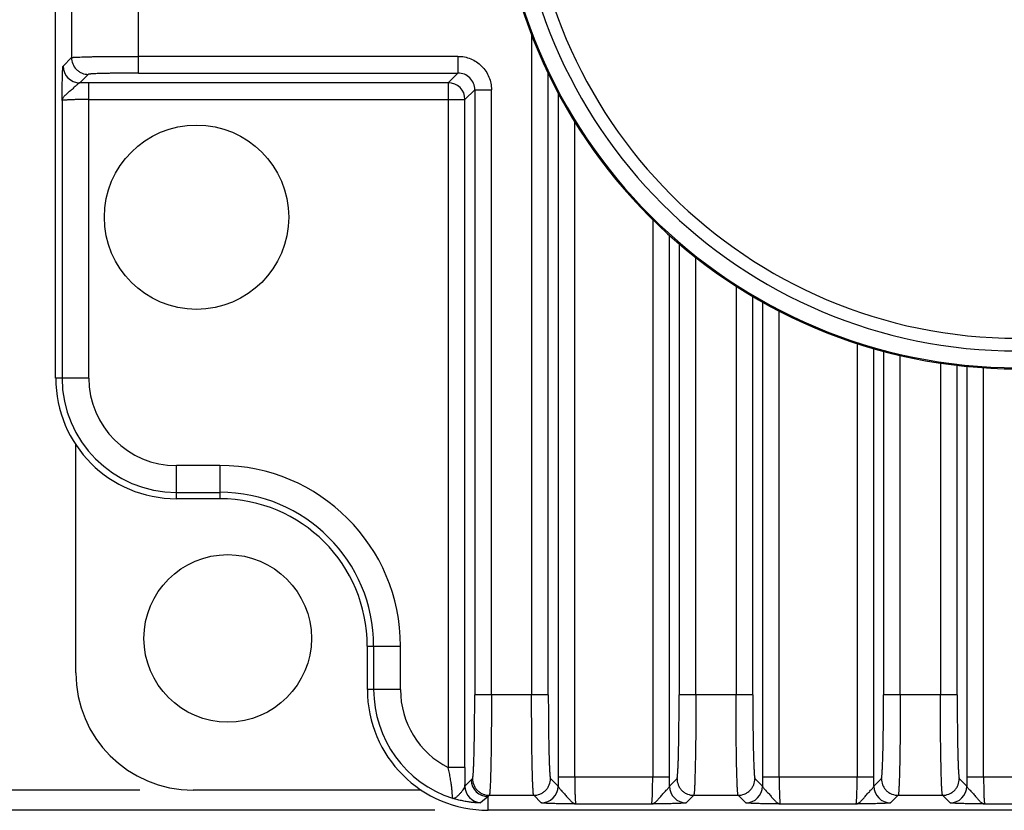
# Model space of a CAD drawing. Header units: inches. Extents: x 0 to 34, y 0 to 22.
# Tile 4 of 50: x 4.5 to 5.7, y 6.4 to 7.4. Entities that reach past the tile are written whole.
import ezdxf

# ---------------------------------------------------------------- set-up
doc = ezdxf.new("R2010")
doc.units = ezdxf.units.IN
doc.header["$LTSCALE"] = 1.87
doc.header["$MEASUREMENT"] = 0
doc.layers.get('0').update_dxf_attribs({"linetype": 'CONTINUOUS'})
doc.layers.add('DIMENSIONS', color=7, linetype='CONTINUOUS')
doc.styles.get("Standard").update_dxf_attribs({"font": 'txt', "width": 0.8})
doc.dimstyles.new('DIMSTYLE_1', dxfattribs={"dimtxt": 0.125, "dimasz": 0.18, "dimexe": 0.18, "dimexo": 0.0625, "dimgap": 0.09, "dimtad": 0, "dimtih": 1, "dimtoh": 1, "dimdec": 1, "dimdsep": 46, "dimtxsty": 'STANDARD', "dimblk": '_FILLED', "dimblk1": '_FILLED', "dimblk2": '_FILLED', "dimcen": 0.09, "dimadec": 0, "dimazin": 0, "dimtp": 0.1, "dimtm": 0.1, "dimtfac": 1, "dimtdec": 1, "dimtofl": 0, "dimtmove": 0, "dimatfit": 3, "dimldrblk": '_FILLED', "dimfxl": 1, "dimtolj": 1, "dimarcsym": 0})

# ---------------------------------------------------------------- blocks, each defined once
blk = doc.blocks.new('_FILLED')
at = {"color": 0, "linetype": 'BYBLOCK'}
blk.add_solid([(0, 0), (-1, 0.1736), (-1, -0.1736)], dxfattribs=at)
blk = doc.blocks.new('*D20')
at = {"layer": 'DIMENSIONS', "color": 2, "linetype": 'CONTINUOUS'}
for p, q in [((4.6838, 8.6701), (2.9598, 8.6701)), ((3.0848, 8.6701), (3.0848, 7.7825)), ((3.0848, 6.4575), (3.0848, 7.345)), ((4.6838, 6.4575), (2.9598, 6.4575))]:
    blk.add_line(p, q, dxfattribs=at)
at = {"layer": 'DIMENSIONS', "color": 2, "linetype": 'CONTINUOUS', "xscale": 0.18, "yscale": 0.18, "zscale": 0.18}
for p, rotation in [((3.0848, 8.6701), 90), ((3.0848, 6.4575), 270)]:
    blk.add_blockref('_FILLED', p, dxfattribs=dict(at, rotation=rotation))
at = {"layer": 'DIMENSIONS', "color": 2, "linetype": 'CONTINUOUS', "insert": (2.9848, 7.72), "char_height": 0.125, "width": 0.6, "attachment_point": 2, "line_spacing_factor": 0.9}
blk.add_mtext('56.2\\P[2.21]', dxfattribs=at)
blk = doc.blocks.new('*D21')
at = {"layer": 'DIMENSIONS', "color": 2, "linetype": 'CONTINUOUS'}
for p, q in [((6.1345, 9.7858), (2.2098, 9.7858)), ((2.3348, 9.7858), (2.3348, 8.5133)), ((2.3348, 6.4338), (2.3348, 7.8571)), ((5.0303, 6.4338), (2.2098, 6.4338))]:
    blk.add_line(p, q, dxfattribs=at)
at = {"layer": 'DIMENSIONS', "color": 2, "linetype": 'CONTINUOUS', "xscale": 0.18, "yscale": 0.18, "zscale": 0.18}
for p, rotation in [((2.3348, 9.7858), 90), ((2.3348, 6.4338), 270)]:
    blk.add_blockref('_FILLED', p, dxfattribs=dict(at, rotation=rotation))
at = {"layer": 'DIMENSIONS', "color": 2, "linetype": 'CONTINUOUS', "insert": (2.3348, 8.4508), "char_height": 0.125, "width": 0.6, "attachment_point": 2, "line_spacing_factor": 0.9}
blk.add_mtext('85.7\\P[3.37]\\PMAX', dxfattribs=at)

msp = doc.modelspace()

# ---------------------------------------------------------------- linework, layer by layer
at = {"color": 7, "linetype": 'CONTINUOUS'}
for p, q in [((4.5848, 6.9417), (4.5848, 8.1858)), ((4.6822, 7.3001), (4.6822, 7.4023)), ((4.6034, 7.3841), (4.6034, 7.3182)), ((5.1439, 7.3453), (5.1439, 6.5694)), ((4.5936, 7.3083), (4.6034, 7.3182)), ((5.0574, 7.3197), (4.6822, 7.3197)), ((5.0574, 7.3197), (5.0574, 7.3001)), ((4.6822, 7.3001), (5.0574, 7.3001)), ((5.0461, 7.2887), (5.0574, 7.3001)), ((5.1636, 6.5694), (5.1636, 7.2996)), ((4.6231, 7.2985), (4.6132, 7.2887)), ((4.6238, 6.9417), (4.6238, 7.2887)), ((5.0461, 7.2887), (4.6238, 7.2887)), ((5.0461, 7.2887), (5.0461, 6.4839)), ((5.0771, 7.2804), (5.0657, 7.269)), ((5.0771, 7.2804), (5.0968, 7.2804)), ((5.0771, 7.2804), (5.0771, 6.5694)), ((5.0968, 6.5694), (5.0968, 7.2804)), ((5.175, 7.2771), (5.175, 6.4727)), ((4.5923, 7.2677), (4.5923, 6.9417)), ((4.6238, 7.269), (5.0657, 7.269)), ((5.0657, 6.4839), (5.0657, 7.269)), ((5.1946, 6.4727), (5.1946, 7.2428)), ((5.2862, 7.128), (5.2862, 6.4727)), ((5.3059, 6.4727), (5.3059, 7.1095)), ((5.3173, 7.0995), (5.3173, 6.5694)), ((5.3369, 6.5694), (5.3369, 7.0833)), ((5.3841, 7.0497), (5.3841, 6.5694)), ((5.4038, 6.5694), (5.4038, 7.0375)), ((5.4151, 7.0311), (5.4151, 6.4727)), ((5.4348, 6.4727), (5.4348, 7.0205)), ((5.5264, 6.9823), (5.5264, 6.4727)), ((5.5461, 6.4727), (5.5461, 6.9763)), ((5.5574, 6.9731), (5.5574, 6.5694)), ((5.5771, 6.5694), (5.5771, 6.9682)), ((5.6242, 6.9592), (5.6242, 6.5694)), ((5.6439, 6.5694), (5.6439, 6.9566)), ((5.6553, 6.9555), (5.6553, 6.4727)), ((5.675, 6.4727), (5.675, 6.9538)), ((4.6238, 6.9417), (4.5848, 6.9417)), ((4.6085, 6.5953), (4.6085, 6.8633)), ((4.7778, 6.8388), (4.7267, 6.8388)), ((4.7267, 6.7999), (4.7267, 6.8388)), ((4.7778, 6.8388), (4.7778, 6.7999)), ((4.7267, 6.8073), (4.7778, 6.8073)), ((4.7778, 6.7999), (4.7267, 6.7999)), ((4.951, 6.6268), (4.9899, 6.6268)), ((4.951, 6.5756), (4.951, 6.6268)), ((4.9584, 6.6268), (4.9584, 6.5756)), ((4.9899, 6.5756), (4.9899, 6.6268)), ((4.9899, 6.5756), (4.951, 6.5756)), ((5.1636, 6.5694), (5.0771, 6.5694)), ((5.4038, 6.5694), (5.3173, 6.5694)), ((5.6439, 6.5694), (5.5574, 6.5694)), ((5.0657, 6.4839), (5.0461, 6.4839)), ((5.0656, 6.4623), (5.0731, 6.4696)), ((5.0731, 6.4696), (5.0746, 6.471)), ((5.1661, 6.471), (5.175, 6.4622)), ((5.3059, 6.4727), (5.175, 6.4727)), ((5.3059, 6.4622), (5.3148, 6.471)), ((5.4063, 6.471), (5.4152, 6.4622)), ((5.5461, 6.4727), (5.4151, 6.4727)), ((5.546, 6.4622), (5.5549, 6.471)), ((5.6464, 6.471), (5.6553, 6.4622)), ((5.7744, 6.4727), (5.6553, 6.4727)), ((5.0144, 6.4575), (4.7463, 6.4575)), ((5.0928, 6.4499), (5.084, 6.4427)), ((5.0943, 6.4514), (5.0928, 6.4499)), ((5.0928, 6.4338), (5.0928, 6.4499)), ((5.0943, 6.4514), (5.1464, 6.4514)), ((5.1553, 6.4425), (5.1464, 6.4514)), ((5.3344, 6.4514), (5.3255, 6.4425)), ((5.3344, 6.4514), (5.3866, 6.4514)), ((5.3955, 6.4425), (5.3866, 6.4514)), ((5.5746, 6.4514), (5.5657, 6.4425)), ((5.5746, 6.4514), (5.6268, 6.4514)), ((5.6356, 6.4425), (5.6268, 6.4514)), ((6.3369, 6.4338), (5.0928, 6.4338)), ((5.196, 6.4412), (5.2849, 6.4412)), ((5.4361, 6.4412), (5.5251, 6.4412)), ((5.6763, 6.4412), (5.7534, 6.4412))]:
    msp.add_line(p, q, dxfattribs=at)
for centre, radius in [((4.7503, 7.1307), 0.1083), ((4.7869, 6.6358), 0.0984)]:
    msp.add_circle(centre, radius, dxfattribs=at)
for centre, radius, start, end in [((5.7148, 7.5638), 0.6113, 180, 360), ((5.7148, 7.5638), 0.61, 180, 360), ((5.7148, 7.5638), 0.5903, 180, 360), ((5.7148, 7.5638), 0.5753, 180, 360), ((4.6132, 7.3084), 0.0197, 180.0465, 269.9535), ((5.0575, 7.2804), 0.0197, 359.9371, 90.0629), ((4.6237, 5.3645), 1.9241, 89.9992, 90.3128), ((5.046, 7.269), 0.0197, 0.0471, 89.9529), ((4.7267, 6.9417), 0.1418, 180, 270), ((4.7267, 6.9417), 0.1344, 180, 270), ((4.7267, 6.9417), 0.1029, 180, 270), ((4.7778, 6.6268), 0.2121, 0, 90), ((4.7778, 6.6268), 0.1806, 0, 90), ((4.7778, 6.6268), 0.1731, 0, 90), ((4.7463, 6.5953), 0.1378, 180, 270), ((5.0928, 6.5756), 0.1418, 180, 270), ((5.0928, 6.5756), 0.1344, 180, 251.8299), ((5.0928, 6.5756), 0.1029, 180, 242.9855), ((2.8555, 6.4837), 2.2103, 359.4473, 0.0068), ((5.0928, 6.4696), 0.0197, 180.0465, 269.9535), ((7.0991, 6.4727), 1.9241, 179.9992, 180.3128), ((3.3742, 6.4727), 1.9317, 359.6878, 0.0002), ((7.3393, 6.4727), 1.9241, 179.9992, 180.3128), ((3.6143, 6.4727), 1.9317, 359.6878, 0.0002), ((7.5794, 6.4727), 1.9241, 179.9992, 180.3128), ((5.0853, 6.4623), 0.0197, 180.0434, 266.177), ((5.1553, 6.4622), 0.0197, 270.0465, 359.9535), ((5.3256, 6.4622), 0.0197, 180.0465, 269.9535), ((5.3955, 6.4622), 0.0197, 270.0465, 359.9535), ((5.5657, 6.4622), 0.0197, 180.0465, 269.9535), ((5.6356, 6.4622), 0.0197, 270.0465, 359.9535)]:
    msp.add_arc(centre, radius, start, end, dxfattribs=at)
for points, knots in [([(4.6034, 7.3182), (4.6035, 7.3182), (4.6035, 7.3183), (4.6037, 7.3183), (4.6041, 7.3184), (4.6046, 7.3185), (4.6054, 7.3185), (4.6063, 7.3186), (4.6074, 7.3187), (4.6086, 7.3187), (4.6107, 7.3188), (4.6136, 7.3189), (4.6176, 7.3191), (4.6222, 7.3192), (4.6274, 7.3193), (4.6331, 7.3194), (4.6392, 7.3195), (4.6457, 7.3196), (4.6551, 7.3196), (4.6672, 7.3197), (4.6771, 7.3197), (4.6822, 7.3197)], [0, 0, 0, 0, 0.00104, 0.002624, 0.007488, 0.014628, 0.024037, 0.035695, 0.049581, 0.065672, 0.083944, 0.126885, 0.177945, 0.236612, 0.302373, 0.374675, 0.452798, 0.535984, 0.623473, 0.808167, 1, 1, 1, 1]), ([(4.6034, 7.3182), (4.6034, 7.3158), (4.6044, 7.3106), (4.6081, 7.305), (4.6123, 7.3017), (4.6168, 7.2993), (4.6207, 7.2985), (4.6231, 7.2985)], [0, 0, 0, 0, 0.23978, 0.499346, 0.631123, 0.760221, 1, 1, 1, 1]), ([(5.0574, 7.3197), (5.0625, 7.3198), (5.0729, 7.3177), (5.086, 7.3089), (5.0947, 7.2958), (5.0968, 7.2855), (5.0968, 7.2804)], [0, 0, 0, 0, 0.24997, 0.5, 0.75003, 1, 1, 1, 1]), ([(4.5923, 7.2677), (4.5923, 7.2702), (4.5924, 7.2751), (4.5925, 7.2822), (4.5926, 7.288), (4.5927, 7.2923), (4.5928, 7.2953), (4.5928, 7.298), (4.5929, 7.3005), (4.593, 7.3027), (4.5931, 7.3045), (4.5932, 7.3059), (4.5933, 7.3067), (4.5933, 7.3072), (4.5934, 7.3077), (4.5934, 7.308), (4.5935, 7.3082), (4.5935, 7.3083), (4.5936, 7.3083)], [0, 0, 0, 0, 0.182505, 0.360152, 0.527901, 0.606177, 0.679611, 0.747312, 0.808514, 0.862471, 0.908399, 0.94554, 0.960661, 0.973415, 0.983752, 0.99163, 0.997028, 1, 1, 1, 1]), ([(4.6822, 7.3001), (4.6784, 7.3001), (4.671, 7.3), (4.6602, 7.3), (4.6517, 7.2998), (4.6453, 7.2997), (4.6411, 7.2996), (4.6372, 7.2995), (4.6337, 7.2994), (4.6307, 7.2993), (4.6282, 7.2991), (4.6264, 7.299), (4.6252, 7.2989), (4.6246, 7.2988), (4.624, 7.2988), (4.6236, 7.2987), (4.6233, 7.2986), (4.6232, 7.2986), (4.6231, 7.2985)], [0, 0, 0, 0, 0.191757, 0.376408, 0.547027, 0.625114, 0.697388, 0.763125, 0.821767, 0.872811, 0.915751, 0.950131, 0.964029, 0.975706, 0.985141, 0.992322, 0.997254, 1, 1, 1, 1]), ([(4.6132, 7.2887), (4.6131, 7.2886), (4.6128, 7.2885), (4.6121, 7.2882), (4.6111, 7.2874), (4.6098, 7.2863), (4.6083, 7.2849), (4.6067, 7.2833), (4.6049, 7.2817), (4.6031, 7.2801), (4.6007, 7.2781), (4.5984, 7.2762), (4.5963, 7.2743), (4.5946, 7.2726), (4.593, 7.2705), (4.5923, 7.2686), (4.5923, 7.2677)], [0, 0, 0, 0, 0.014854, 0.032875, 0.078964, 0.137552, 0.205991, 0.281303, 0.360729, 0.441705, 0.521942, 0.673322, 0.74196, 0.804787, 0.91233, 1, 1, 1, 1]), ([(4.6238, 7.269), (4.6217, 7.269), (4.6178, 7.269), (4.612, 7.2689), (4.6075, 7.2688), (4.6041, 7.2687), (4.6018, 7.2686), (4.5998, 7.2685), (4.5979, 7.2684), (4.5963, 7.2683), (4.595, 7.2682), (4.5939, 7.2681), (4.5932, 7.268), (4.5927, 7.2679), (4.5925, 7.2678), (4.5924, 7.2678), (4.5923, 7.2677), (4.5923, 7.2677)], [0, 0, 0, 0, 0.191497, 0.375875, 0.546281, 0.624245, 0.696403, 0.762088, 0.820696, 0.871691, 0.914611, 0.949078, 0.974811, 0.984353, 0.991679, 0.996833, 1, 1, 1, 1]), ([(5.0746, 6.471), (5.0746, 6.4711), (5.0747, 6.4712), (5.0748, 6.4714), (5.0749, 6.4718), (5.075, 6.4725), (5.0751, 6.4734), (5.0752, 6.4746), (5.0753, 6.476), (5.0755, 6.4775), (5.0756, 6.4801), (5.0758, 6.4838), (5.076, 6.4888), (5.0762, 6.4945), (5.0764, 6.501), (5.0765, 6.5081), (5.0767, 6.5157), (5.0768, 6.5239), (5.077, 6.5356), (5.0771, 6.5508), (5.0771, 6.5631), (5.0771, 6.5694)], [0, 0, 0, 0, 0.00112, 0.002758, 0.007689, 0.014874, 0.024314, 0.035995, 0.049898, 0.066, 0.08428, 0.127226, 0.178282, 0.236936, 0.302678, 0.374954, 0.453046, 0.536197, 0.623648, 0.808257, 1, 1, 1, 1]), ([(5.0968, 6.5694), (5.0968, 6.5619), (5.0968, 6.5471), (5.0966, 6.5288), (5.0965, 6.5148), (5.0964, 6.505), (5.0962, 6.4958), (5.0961, 6.4873), (5.0959, 6.4795), (5.0957, 6.4726), (5.0955, 6.4666), (5.0953, 6.4622), (5.0951, 6.4592), (5.095, 6.4573), (5.0949, 6.4556), (5.0948, 6.4543), (5.0947, 6.4531), (5.0945, 6.4523), (5.0944, 6.4518), (5.0943, 6.4515), (5.0943, 6.4514), (5.0943, 6.4514)], [0, 0, 0, 0, 0.191805, 0.376473, 0.463952, 0.547127, 0.625241, 0.697534, 0.763289, 0.821953, 0.873011, 0.915953, 0.934228, 0.950322, 0.964213, 0.975878, 0.985296, 0.992451, 0.997335, 0.998935, 1, 1, 1, 1]), ([(5.1464, 6.4514), (5.1464, 6.4514), (5.1464, 6.4515), (5.1463, 6.4518), (5.1462, 6.4523), (5.146, 6.4531), (5.1459, 6.4543), (5.1458, 6.4556), (5.1457, 6.4573), (5.1456, 6.4592), (5.1454, 6.4622), (5.1452, 6.4666), (5.145, 6.4726), (5.1448, 6.4795), (5.1446, 6.4873), (5.1445, 6.4958), (5.1443, 6.505), (5.1442, 6.5148), (5.1441, 6.5288), (5.144, 6.5471), (5.1439, 6.5619), (5.1439, 6.5694)], [0, 0, 0, 0, 0.001065, 0.002665, 0.007549, 0.014704, 0.024122, 0.035787, 0.049678, 0.065772, 0.084047, 0.126989, 0.178047, 0.236711, 0.302466, 0.37476, 0.452873, 0.536048, 0.623527, 0.808195, 1, 1, 1, 1]), ([(5.1636, 6.5694), (5.1636, 6.5631), (5.1636, 6.5508), (5.1638, 6.5356), (5.1639, 6.5239), (5.164, 6.5157), (5.1642, 6.5081), (5.1643, 6.501), (5.1645, 6.4945), (5.1647, 6.4888), (5.1649, 6.4838), (5.1651, 6.4801), (5.1653, 6.4775), (5.1654, 6.476), (5.1655, 6.4746), (5.1656, 6.4734), (5.1657, 6.4725), (5.1658, 6.4718), (5.1659, 6.4714), (5.166, 6.4712), (5.1661, 6.4711), (5.1661, 6.471)], [0, 0, 0, 0, 0.191756, 0.376404, 0.463871, 0.54702, 0.625106, 0.697379, 0.763116, 0.821757, 0.872801, 0.915741, 0.93402, 0.950119, 0.964017, 0.975694, 0.98513, 0.992311, 0.997241, 0.99888, 1, 1, 1, 1]), ([(5.3148, 6.471), (5.3148, 6.4711), (5.3148, 6.4712), (5.3149, 6.4714), (5.315, 6.4718), (5.3151, 6.4725), (5.3153, 6.4734), (5.3154, 6.4746), (5.3155, 6.476), (5.3156, 6.4775), (5.3158, 6.4801), (5.316, 6.4838), (5.3162, 6.4888), (5.3164, 6.4945), (5.3165, 6.501), (5.3167, 6.5081), (5.3169, 6.5157), (5.317, 6.5239), (5.3171, 6.5356), (5.3172, 6.5508), (5.3173, 6.5631), (5.3173, 6.5694)], [0, 0, 0, 0, 0.00112, 0.002758, 0.007689, 0.014874, 0.024314, 0.035995, 0.049898, 0.066, 0.08428, 0.127226, 0.178282, 0.236936, 0.302678, 0.374954, 0.453046, 0.536197, 0.623648, 0.808257, 1, 1, 1, 1]), ([(5.3369, 6.5694), (5.3369, 6.5619), (5.3369, 6.5471), (5.3368, 6.5288), (5.3367, 6.5148), (5.3365, 6.505), (5.3364, 6.4958), (5.3362, 6.4873), (5.336, 6.4795), (5.3358, 6.4726), (5.3356, 6.4666), (5.3355, 6.4622), (5.3353, 6.4592), (5.3352, 6.4573), (5.3351, 6.4556), (5.3349, 6.4543), (5.3348, 6.4531), (5.3347, 6.4523), (5.3346, 6.4518), (5.3345, 6.4515), (5.3345, 6.4514), (5.3344, 6.4514)], [0, 0, 0, 0, 0.191805, 0.376473, 0.463952, 0.547127, 0.62524, 0.697534, 0.763289, 0.821953, 0.873011, 0.915953, 0.934228, 0.950322, 0.964213, 0.975878, 0.985296, 0.992451, 0.997335, 0.998935, 1, 1, 1, 1]), ([(5.3866, 6.4514), (5.3866, 6.4514), (5.3865, 6.4515), (5.3864, 6.4518), (5.3863, 6.4523), (5.3862, 6.4531), (5.3861, 6.4543), (5.386, 6.4556), (5.3859, 6.4573), (5.3857, 6.4592), (5.3856, 6.4622), (5.3854, 6.4666), (5.3852, 6.4726), (5.385, 6.4795), (5.3848, 6.4873), (5.3846, 6.4958), (5.3845, 6.505), (5.3844, 6.5148), (5.3842, 6.5288), (5.3841, 6.5471), (5.3841, 6.5619), (5.3841, 6.5694)], [0, 0, 0, 0, 0.001065, 0.002665, 0.007549, 0.014704, 0.024122, 0.035787, 0.049678, 0.065772, 0.084047, 0.126989, 0.178047, 0.236711, 0.302466, 0.37476, 0.452873, 0.536048, 0.623527, 0.808195, 1, 1, 1, 1]), ([(5.4038, 6.5694), (5.4038, 6.5631), (5.4038, 6.5508), (5.4039, 6.5356), (5.4041, 6.5239), (5.4042, 6.5157), (5.4043, 6.5081), (5.4045, 6.501), (5.4047, 6.4945), (5.4049, 6.4888), (5.4051, 6.4838), (5.4053, 6.4801), (5.4054, 6.4775), (5.4055, 6.476), (5.4056, 6.4746), (5.4058, 6.4734), (5.4059, 6.4725), (5.406, 6.4718), (5.4061, 6.4714), (5.4062, 6.4712), (5.4062, 6.4711), (5.4063, 6.471)], [0, 0, 0, 0, 0.191756, 0.376404, 0.463871, 0.54702, 0.625106, 0.697379, 0.763116, 0.821757, 0.872801, 0.915741, 0.93402, 0.950119, 0.964017, 0.975694, 0.98513, 0.992311, 0.997241, 0.99888, 1, 1, 1, 1]), ([(5.5549, 6.471), (5.5549, 6.4711), (5.555, 6.4712), (5.5551, 6.4714), (5.5552, 6.4718), (5.5553, 6.4725), (5.5554, 6.4734), (5.5555, 6.4746), (5.5557, 6.476), (5.5558, 6.4775), (5.5559, 6.4801), (5.5561, 6.4838), (5.5563, 6.4888), (5.5565, 6.4945), (5.5567, 6.501), (5.5569, 6.5081), (5.557, 6.5157), (5.5571, 6.5239), (5.5573, 6.5356), (5.5574, 6.5508), (5.5574, 6.5631), (5.5574, 6.5694)], [0, 0, 0, 0, 0.00112, 0.002758, 0.007689, 0.014874, 0.024314, 0.035995, 0.049898, 0.066, 0.08428, 0.127226, 0.178282, 0.236936, 0.302678, 0.374954, 0.453046, 0.536197, 0.623648, 0.808257, 1, 1, 1, 1]), ([(5.5771, 6.5694), (5.5771, 6.5619), (5.5771, 6.5471), (5.577, 6.5288), (5.5768, 6.5148), (5.5767, 6.505), (5.5765, 6.4958), (5.5764, 6.4873), (5.5762, 6.4795), (5.576, 6.4726), (5.5758, 6.4666), (5.5756, 6.4622), (5.5754, 6.4592), (5.5753, 6.4573), (5.5752, 6.4556), (5.5751, 6.4543), (5.575, 6.4531), (5.5749, 6.4523), (5.5748, 6.4518), (5.5747, 6.4515), (5.5746, 6.4514), (5.5746, 6.4514)], [0, 0, 0, 0, 0.191805, 0.376473, 0.463952, 0.547127, 0.62524, 0.697534, 0.763289, 0.821953, 0.873011, 0.915953, 0.934228, 0.950322, 0.964213, 0.975878, 0.985296, 0.992451, 0.997335, 0.998935, 1, 1, 1, 1]), ([(5.6268, 6.4514), (5.6267, 6.4514), (5.6267, 6.4515), (5.6266, 6.4518), (5.6265, 6.4523), (5.6264, 6.4531), (5.6262, 6.4543), (5.6261, 6.4556), (5.626, 6.4573), (5.6259, 6.4592), (5.6257, 6.4622), (5.6255, 6.4666), (5.6253, 6.4726), (5.6251, 6.4795), (5.625, 6.4873), (5.6248, 6.4958), (5.6247, 6.505), (5.6245, 6.5148), (5.6244, 6.5288), (5.6243, 6.5471), (5.6242, 6.5619), (5.6242, 6.5694)], [0, 0, 0, 0, 0.001065, 0.002665, 0.007549, 0.014704, 0.024122, 0.035787, 0.049678, 0.065772, 0.084047, 0.126989, 0.178047, 0.236711, 0.302466, 0.37476, 0.452873, 0.536048, 0.623527, 0.808195, 1, 1, 1, 1]), ([(5.6439, 6.5694), (5.6439, 6.5631), (5.644, 6.5508), (5.6441, 6.5356), (5.6442, 6.5239), (5.6443, 6.5157), (5.6445, 6.5081), (5.6446, 6.501), (5.6448, 6.4945), (5.645, 6.4888), (5.6452, 6.4838), (5.6454, 6.4801), (5.6456, 6.4775), (5.6457, 6.476), (5.6458, 6.4746), (5.6459, 6.4734), (5.646, 6.4725), (5.6462, 6.4718), (5.6463, 6.4714), (5.6464, 6.4712), (5.6464, 6.4711), (5.6464, 6.471)], [0, 0, 0, 0, 0.191756, 0.376404, 0.463871, 0.54702, 0.625106, 0.697379, 0.763116, 0.821757, 0.872801, 0.915741, 0.93402, 0.950119, 0.964017, 0.975694, 0.98513, 0.992311, 0.997241, 0.99888, 1, 1, 1, 1]), ([(5.0509, 6.4479), (5.0509, 6.4479), (5.0509, 6.448), (5.051, 6.4482), (5.051, 6.4484), (5.051, 6.4486), (5.051, 6.4489), (5.051, 6.4493), (5.051, 6.4498), (5.051, 6.4504), (5.0509, 6.4514), (5.0508, 6.4529), (5.0507, 6.4548), (5.0505, 6.4571), (5.0502, 6.4595), (5.0499, 6.4622), (5.0495, 6.4651), (5.0491, 6.468), (5.0484, 6.4722), (5.0476, 6.4764), (5.0468, 6.4807), (5.0463, 6.4828), (5.0461, 6.4839)], [0, 0, 0, 0, 0.002573, 0.007341, 0.014482, 0.019071, 0.024347, 0.036737, 0.051554, 0.06882, 0.088439, 0.134414, 0.188761, 0.250654, 0.319189, 0.393428, 0.472431, 0.555281, 0.641117, 0.818692, 0.909142, 1, 1, 1, 1]), ([(5.0746, 6.471), (5.0746, 6.4686), (5.0753, 6.4648), (5.0777, 6.4602), (5.0803, 6.457), (5.0834, 6.4545), (5.088, 6.4521), (5.0918, 6.4514), (5.0943, 6.4514)], [0, 0, 0, 0, 0.239462, 0.368441, 0.5, 0.631559, 0.760538, 1, 1, 1, 1]), ([(5.1464, 6.4514), (5.1489, 6.4514), (5.1527, 6.4521), (5.1573, 6.4545), (5.1604, 6.457), (5.163, 6.4602), (5.1654, 6.4648), (5.1661, 6.4686), (5.1661, 6.471)], [0, 0, 0, 0, 0.239462, 0.368441, 0.5, 0.631559, 0.760538, 1, 1, 1, 1]), ([(5.1946, 6.4727), (5.1946, 6.4707), (5.1947, 6.4667), (5.1947, 6.461), (5.1948, 6.4564), (5.1949, 6.453), (5.195, 6.4508), (5.1951, 6.4487), (5.1952, 6.4469), (5.1953, 6.4453), (5.1954, 6.4439), (5.1956, 6.4428), (5.1957, 6.4421), (5.1958, 6.4417), (5.1958, 6.4415), (5.1959, 6.4413), (5.1959, 6.4412), (5.196, 6.4412)], [0, 0, 0, 0, 0.191497, 0.375875, 0.546281, 0.624245, 0.696403, 0.762088, 0.820696, 0.871691, 0.914611, 0.949078, 0.974811, 0.984353, 0.991679, 0.996833, 1, 1, 1, 1]), ([(5.2849, 6.4412), (5.2849, 6.4412), (5.285, 6.4413), (5.2851, 6.4415), (5.2851, 6.4417), (5.2852, 6.4421), (5.2853, 6.4428), (5.2854, 6.4439), (5.2855, 6.4453), (5.2856, 6.4469), (5.2858, 6.4487), (5.2858, 6.4508), (5.2859, 6.453), (5.286, 6.4564), (5.2861, 6.461), (5.2862, 6.4667), (5.2862, 6.4707), (5.2862, 6.4727)], [0, 0, 0, 0, 0.003167, 0.008321, 0.015647, 0.025189, 0.050922, 0.085389, 0.128309, 0.179304, 0.237912, 0.303597, 0.375755, 0.453719, 0.624125, 0.808503, 1, 1, 1, 1]), ([(5.3148, 6.471), (5.3148, 6.4686), (5.3155, 6.4648), (5.3179, 6.4602), (5.3204, 6.457), (5.3236, 6.4545), (5.3281, 6.4521), (5.332, 6.4514), (5.3344, 6.4514)], [0, 0, 0, 0, 0.239462, 0.36844, 0.5, 0.631559, 0.760538, 1, 1, 1, 1]), ([(5.3866, 6.4514), (5.3891, 6.4514), (5.3929, 6.4521), (5.3974, 6.4545), (5.4006, 6.457), (5.4031, 6.4602), (5.4055, 6.4648), (5.4063, 6.4686), (5.4063, 6.471)], [0, 0, 0, 0, 0.239462, 0.368441, 0.5, 0.631559, 0.760538, 1, 1, 1, 1]), ([(5.4348, 6.4727), (5.4348, 6.4707), (5.4348, 6.4667), (5.4349, 6.461), (5.435, 6.4564), (5.4351, 6.453), (5.4352, 6.4508), (5.4353, 6.4487), (5.4354, 6.4469), (5.4355, 6.4453), (5.4356, 6.4439), (5.4357, 6.4428), (5.4358, 6.4421), (5.4359, 6.4417), (5.436, 6.4415), (5.436, 6.4413), (5.4361, 6.4412), (5.4361, 6.4412)], [0, 0, 0, 0, 0.191497, 0.375875, 0.546281, 0.624245, 0.696403, 0.762088, 0.820696, 0.871691, 0.914611, 0.949078, 0.974811, 0.984353, 0.991679, 0.996833, 1, 1, 1, 1]), ([(5.5251, 6.4412), (5.5251, 6.4412), (5.5252, 6.4413), (5.5252, 6.4415), (5.5253, 6.4417), (5.5254, 6.4421), (5.5255, 6.4428), (5.5256, 6.4439), (5.5257, 6.4453), (5.5258, 6.4469), (5.5259, 6.4487), (5.526, 6.4508), (5.5261, 6.453), (5.5262, 6.4564), (5.5263, 6.461), (5.5264, 6.4667), (5.5264, 6.4707), (5.5264, 6.4727)], [0, 0, 0, 0, 0.003167, 0.008321, 0.015647, 0.025189, 0.050922, 0.085389, 0.128309, 0.179304, 0.237912, 0.303597, 0.375755, 0.453719, 0.624125, 0.808503, 1, 1, 1, 1]), ([(5.5549, 6.471), (5.5549, 6.4686), (5.5556, 6.4648), (5.558, 6.4602), (5.5606, 6.457), (5.5637, 6.4545), (5.5683, 6.4521), (5.5721, 6.4514), (5.5746, 6.4514)], [0, 0, 0, 0, 0.239462, 0.36844, 0.5, 0.631559, 0.760538, 1, 1, 1, 1]), ([(5.6268, 6.4514), (5.6292, 6.4514), (5.633, 6.4521), (5.6376, 6.4545), (5.6408, 6.457), (5.6433, 6.4602), (5.6457, 6.4648), (5.6464, 6.4686), (5.6464, 6.471)], [0, 0, 0, 0, 0.239462, 0.368441, 0.5, 0.631559, 0.760538, 1, 1, 1, 1]), ([(5.675, 6.4727), (5.675, 6.4707), (5.675, 6.4667), (5.6751, 6.461), (5.6752, 6.4564), (5.6753, 6.453), (5.6753, 6.4508), (5.6754, 6.4487), (5.6755, 6.4469), (5.6756, 6.4453), (5.6758, 6.4439), (5.6759, 6.4428), (5.676, 6.4421), (5.6761, 6.4417), (5.6761, 6.4415), (5.6762, 6.4413), (5.6762, 6.4412), (5.6763, 6.4412)], [0, 0, 0, 0, 0.191497, 0.375875, 0.546281, 0.624245, 0.696403, 0.762088, 0.820696, 0.871691, 0.914611, 0.949078, 0.974811, 0.984353, 0.991679, 0.996833, 1, 1, 1, 1]), ([(5.0509, 6.4479), (5.0512, 6.4478), (5.0518, 6.4478), (5.0528, 6.4479), (5.0539, 6.4483), (5.0549, 6.4489), (5.056, 6.4497), (5.0574, 6.451), (5.0593, 6.4528), (5.0614, 6.4552), (5.0634, 6.4576), (5.0649, 6.4599), (5.0656, 6.4616), (5.0656, 6.4623)], [0, 0, 0, 0, 0.043477, 0.089101, 0.138869, 0.193844, 0.254378, 0.320164, 0.463829, 0.615615, 0.763356, 0.894345, 1, 1, 1, 1]), ([(5.175, 6.4622), (5.175, 6.462), (5.1751, 6.4617), (5.1755, 6.461), (5.1762, 6.46), (5.1774, 6.4587), (5.1788, 6.4572), (5.1803, 6.4556), (5.1819, 6.4539), (5.1835, 6.452), (5.1855, 6.4496), (5.1875, 6.4473), (5.1894, 6.4452), (5.1911, 6.4435), (5.1932, 6.4419), (5.1951, 6.4413), (5.196, 6.4412)], [0, 0, 0, 0, 0.014873, 0.0329, 0.078986, 0.137563, 0.205994, 0.281305, 0.360734, 0.441713, 0.521951, 0.673331, 0.741973, 0.804802, 0.912366, 1, 1, 1, 1]), ([(5.2849, 6.4412), (5.2858, 6.4413), (5.2877, 6.4419), (5.2898, 6.4435), (5.2915, 6.4452), (5.2934, 6.4473), (5.2953, 6.4496), (5.2973, 6.452), (5.2989, 6.4539), (5.3005, 6.4556), (5.3021, 6.4572), (5.3035, 6.4587), (5.3046, 6.46), (5.3054, 6.461), (5.3058, 6.4617), (5.3059, 6.462), (5.3059, 6.4622)], [0, 0, 0, 0, 0.087659, 0.195206, 0.258034, 0.326671, 0.478049, 0.558287, 0.639266, 0.718694, 0.794007, 0.862442, 0.921025, 0.967113, 0.985138, 1, 1, 1, 1]), ([(5.4152, 6.4622), (5.4152, 6.462), (5.4153, 6.4617), (5.4156, 6.461), (5.4164, 6.46), (5.4176, 6.4587), (5.419, 6.4572), (5.4205, 6.4556), (5.4221, 6.4539), (5.4237, 6.452), (5.4257, 6.4496), (5.4276, 6.4473), (5.4296, 6.4452), (5.4313, 6.4435), (5.4333, 6.4419), (5.4352, 6.4413), (5.4361, 6.4412)], [0, 0, 0, 0, 0.014873, 0.0329, 0.078986, 0.137563, 0.205994, 0.281305, 0.360734, 0.441713, 0.521951, 0.673331, 0.741973, 0.804802, 0.912366, 1, 1, 1, 1]), ([(5.5251, 6.4412), (5.5259, 6.4413), (5.5279, 6.4419), (5.5299, 6.4435), (5.5316, 6.4452), (5.5335, 6.4473), (5.5355, 6.4496), (5.5375, 6.452), (5.5391, 6.4539), (5.5407, 6.4556), (5.5422, 6.4572), (5.5436, 6.4587), (5.5448, 6.46), (5.5455, 6.461), (5.5459, 6.4617), (5.546, 6.462), (5.546, 6.4622)], [0, 0, 0, 0, 0.087659, 0.195206, 0.258034, 0.326671, 0.478049, 0.558287, 0.639266, 0.718694, 0.794007, 0.862442, 0.921025, 0.967113, 0.985138, 1, 1, 1, 1]), ([(5.6553, 6.4622), (5.6553, 6.462), (5.6554, 6.4617), (5.6558, 6.461), (5.6565, 6.46), (5.6577, 6.4587), (5.6591, 6.4572), (5.6607, 6.4556), (5.6623, 6.4539), (5.6638, 6.452), (5.6659, 6.4496), (5.6678, 6.4473), (5.6697, 6.4452), (5.6714, 6.4435), (5.6735, 6.4419), (5.6754, 6.4413), (5.6763, 6.4412)], [0, 0, 0, 0, 0.014854, 0.032875, 0.078964, 0.137552, 0.205991, 0.281303, 0.360729, 0.441705, 0.521942, 0.673322, 0.74196, 0.804787, 0.91233, 1, 1, 1, 1]), ([(5.084, 6.4427), (5.084, 6.4427), (5.0839, 6.4426), (5.0837, 6.4426), (5.0834, 6.4426), (5.0831, 6.4426), (5.0826, 6.4426), (5.0819, 6.4425), (5.0808, 6.4426), (5.0793, 6.4426), (5.0775, 6.4427), (5.0756, 6.4429), (5.0734, 6.4431), (5.071, 6.4434), (5.0675, 6.4439), (5.0628, 6.4448), (5.057, 6.4461), (5.0529, 6.4473), (5.0509, 6.4479)], [0, 0, 0, 0, 0.003214, 0.008833, 0.016928, 0.027472, 0.040405, 0.055648, 0.092711, 0.137904, 0.190494, 0.249864, 0.315455, 0.386675, 0.462877, 0.628258, 0.808569, 1, 1, 1, 1]), ([(5.196, 6.4412), (5.1935, 6.4412), (5.1886, 6.4413), (5.1814, 6.4414), (5.1757, 6.4415), (5.1714, 6.4416), (5.1684, 6.4417), (5.1656, 6.4418), (5.1632, 6.4419), (5.161, 6.442), (5.1591, 6.442), (5.1578, 6.4421), (5.1569, 6.4422), (5.1564, 6.4423), (5.156, 6.4423), (5.1557, 6.4424), (5.1555, 6.4424), (5.1554, 6.4425), (5.1553, 6.4425)], [0, 0, 0, 0, 0.182505, 0.360152, 0.527901, 0.606177, 0.679611, 0.747312, 0.808514, 0.862471, 0.908399, 0.94554, 0.960661, 0.973415, 0.983752, 0.99163, 0.997028, 1, 1, 1, 1]), ([(5.3255, 6.4425), (5.3255, 6.4425), (5.3254, 6.4424), (5.3252, 6.4424), (5.3249, 6.4423), (5.3245, 6.4423), (5.3239, 6.4422), (5.3231, 6.4421), (5.3217, 6.442), (5.3199, 6.442), (5.3177, 6.4419), (5.3152, 6.4418), (5.3125, 6.4417), (5.3095, 6.4416), (5.3052, 6.4415), (5.2994, 6.4414), (5.2923, 6.4413), (5.2874, 6.4412), (5.2849, 6.4412)], [0, 0, 0, 0, 0.002972, 0.00837, 0.016248, 0.026585, 0.039339, 0.05446, 0.091601, 0.137529, 0.191486, 0.252688, 0.320389, 0.393823, 0.472099, 0.639848, 0.817495, 1, 1, 1, 1]), ([(5.4361, 6.4412), (5.4336, 6.4412), (5.4288, 6.4413), (5.4216, 6.4414), (5.4159, 6.4415), (5.4115, 6.4416), (5.4085, 6.4417), (5.4058, 6.4418), (5.4033, 6.4419), (5.4011, 6.442), (5.3993, 6.442), (5.398, 6.4421), (5.3971, 6.4422), (5.3966, 6.4423), (5.3961, 6.4423), (5.3958, 6.4424), (5.3956, 6.4424), (5.3955, 6.4425), (5.3955, 6.4425)], [0, 0, 0, 0, 0.182505, 0.360152, 0.527901, 0.606177, 0.679611, 0.747312, 0.808514, 0.862471, 0.908399, 0.94554, 0.960661, 0.973415, 0.983752, 0.99163, 0.997028, 1, 1, 1, 1]), ([(5.5657, 6.4425), (5.5657, 6.4425), (5.5656, 6.4424), (5.5654, 6.4424), (5.565, 6.4423), (5.5646, 6.4423), (5.5641, 6.4422), (5.5632, 6.4421), (5.5619, 6.442), (5.56, 6.442), (5.5579, 6.4419), (5.5554, 6.4418), (5.5526, 6.4417), (5.5497, 6.4416), (5.5453, 6.4415), (5.5396, 6.4414), (5.5324, 6.4413), (5.5275, 6.4412), (5.5251, 6.4412)], [0, 0, 0, 0, 0.002972, 0.00837, 0.016248, 0.026585, 0.039339, 0.05446, 0.091601, 0.137529, 0.191486, 0.252688, 0.320389, 0.393823, 0.472099, 0.639848, 0.817495, 1, 1, 1, 1]), ([(5.6763, 6.4412), (5.6738, 6.4412), (5.6689, 6.4413), (5.6618, 6.4414), (5.656, 6.4415), (5.6517, 6.4416), (5.6487, 6.4417), (5.646, 6.4418), (5.6435, 6.4419), (5.6413, 6.442), (5.6394, 6.442), (5.6381, 6.4421), (5.6372, 6.4422), (5.6367, 6.4423), (5.6363, 6.4423), (5.636, 6.4424), (5.6358, 6.4424), (5.6357, 6.4425), (5.6356, 6.4425)], [0, 0, 0, 0, 0.182505, 0.360152, 0.527901, 0.606177, 0.679611, 0.747312, 0.808514, 0.862471, 0.908399, 0.94554, 0.960661, 0.973415, 0.983752, 0.99163, 0.997028, 1, 1, 1, 1])]:
    msp.add_open_spline(points, degree=3, knots=knots, dxfattribs=at)

# ---------------------------------------------------------------- dimensions: what is measured, and where the dimension line sits
at = {"layer": 'DIMENSIONS', "color": 2, "linetype": 'CONTINUOUS'}
dim = msp.add_linear_dim(base=(2.3348, 6.4338), p1=(6.1345, 9.7858), p2=(5.0303, 6.4338), angle=270, text='85.7\\P[3.37]\\PMAX', dimstyle='DIMSTYLE_1', dxfattribs=at)
dim.commit()
dim.dimension.update_dxf_attribs({"geometry": '*D21', "text_midpoint": (2.0348, 8.1852), "dimtype": 160})
dim = msp.add_linear_dim(base=(3.0848, 6.4575), p1=(4.6838, 8.6701), p2=(4.6838, 6.4575), angle=270, dimstyle='DIMSTYLE_1', dxfattribs=at)
dim.commit()
dim.dimension.update_dxf_attribs({"geometry": '*D20', "text_midpoint": (2.9598, 7.5638), "dimtype": 160})

doc.saveas('drawing.dxf')
